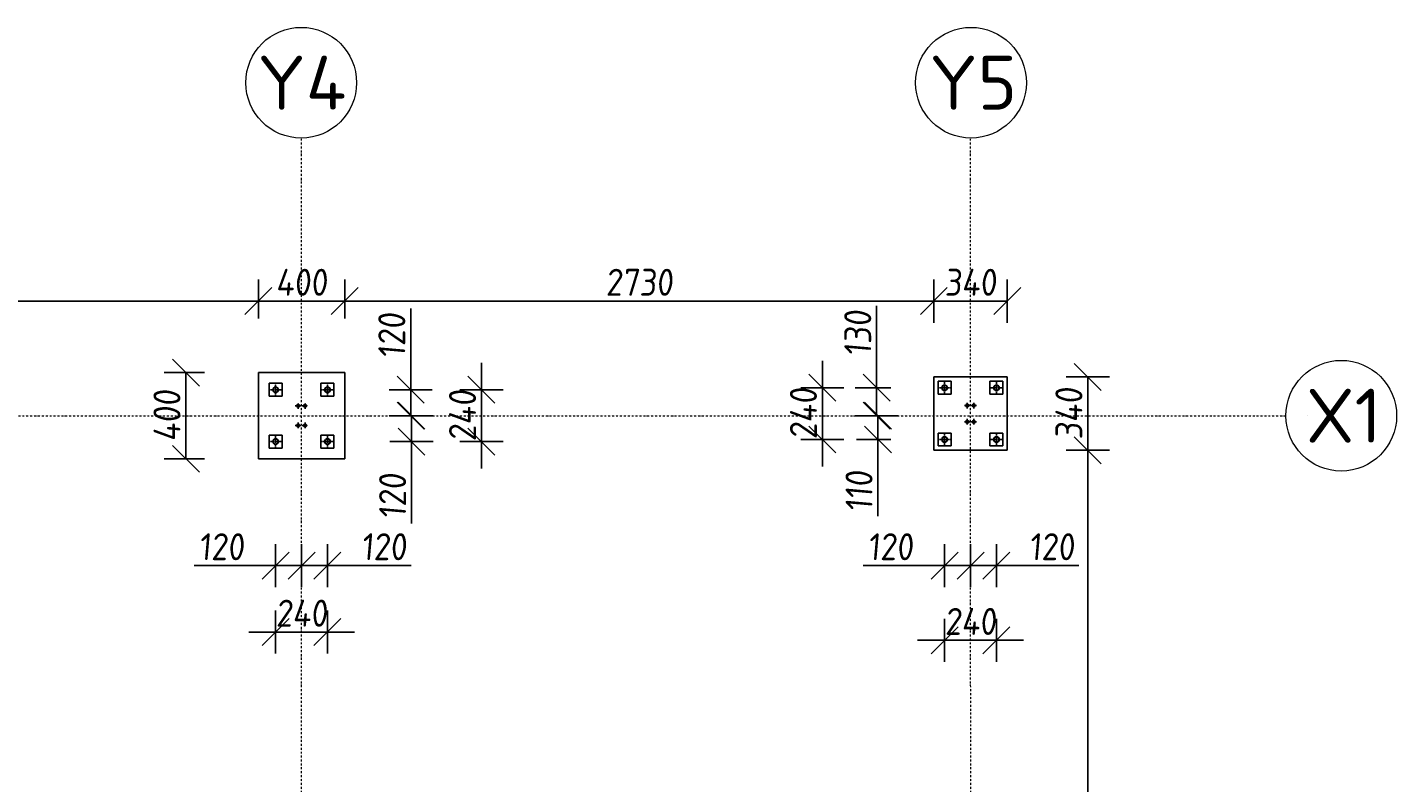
# Model space of a CAD drawing. Header units: millimetres. Extents: x -466 to 16805, y 551 to 14310.
# Tile 9 of 9: x 10460 to 16805, y 9835 to 13336. Entities that reach past the tile are written whole.
import ezdxf

# ---------------------------------------------------------------- set-up
doc = ezdxf.new("R2010")
doc.units = ezdxf.units.MM
doc.linetypes.add('CENTER', pattern=[2, 1.25, -0.25, 0.25, -0.25])
doc.linetypes.add('Kropki i Kreski', pattern=[360, 180, -90, 0, -90])
doc.layers.add('Osie_Nr_pióra__101_Nr_pióra__7', color=3, linetype='Continuous', lineweight=18)
for name, color, linetype in [('Rbcs_EX_Osie', 7, 'Continuous'), ('Rbcs_EX_Profile', 7, 'Continuous'), ('Rbcs_EX_Siatki', 7, 'Continuous'), ('Rbcs_EX_Wymiary', 7, 'Continuous')]:
    doc.layers.add(name, color=color, linetype=linetype)
doc.styles.add('RBCS_dim', font='isocpeur.ttf', dxfattribs={"width": 0.9, "oblique": 5})
doc.styles.add('RBCS_opis1', font='isocpeur.ttf', dxfattribs={"oblique": 5, "height": 5})
doc.dimstyles.new('Copy of RBCS_STANDARD', dxfattribs={"dimtxt": 2.5, "dimasz": 2.5, "dimexe": 2, "dimexo": 5, "dimgap": 0.5, "dimtad": 1, "dimdec": 0, "dimtxsty": 'RBCS_dim', "dimblk": 'OBLIQUE', "dimcen": 2.5, "dimclrd": 3, "dimclre": 3, "dimclrt": 6, "dimadec": 0, "dimazin": 0, "dimtfac": 1, "dimtdec": 0, "dimtix": 1, "dimtmove": 0, "dimatfit": 3, "dimfxl": 2, "dimfxlon": 1, "dimarcsym": 0})

# ---------------------------------------------------------------- blocks, each defined once
blk = doc.blocks.new('_OBLIQUE')
at = {"color": 0, "linetype": 'ByBlock'}
blk.add_line((-0.5, -0.5), (0.5, 0.5), dxfattribs=at)
blk = doc.blocks.new('*D170')
at = {"layer": 'Defpoints', "color": 0, "lineweight": 25, "transparency": 16777216}
for p in [(11530.2, 12067.3), (8830.2, 11736.4), (11530.2, 11736.3)]:
    blk.add_point(p, dxfattribs=at)
at = {"layer": 'Rbcs_EX_Wymiary', "color": 3, "lineweight": -2, "transparency": 16777216}
for p, q in [((8830.2, 11986.4), (8830.2, 12167.3)), ((11530.2, 11986.3), (11530.2, 12167.3)), ((8830.2, 12067.3), (11530.2, 12067.3))]:
    blk.add_line(p, q, dxfattribs=at)
at = {"layer": 'Rbcs_EX_Wymiary', "color": 3, "lineweight": -2, "transparency": 16777216, "xscale": 125, "yscale": 125, "zscale": 125, "rotation": 180}
blk.add_blockref('_OBLIQUE', (8830.2, 12067.3), dxfattribs=at)
at = {"layer": 'Rbcs_EX_Wymiary', "color": 3, "lineweight": -2, "transparency": 16777216, "xscale": 125, "yscale": 125, "zscale": 125}
blk.add_blockref('_OBLIQUE', (11530.2, 12067.3), dxfattribs=at)
at = {"layer": 'Rbcs_EX_Wymiary', "color": 6, "transparency": 16777216, "insert": (10180.2, 12154.8), "char_height": 125, "attachment_point": 5, "style": 'RBCS_dim'}
blk.add_mtext('2700', dxfattribs=at)
blk = doc.blocks.new('*D171')
at = {"layer": 'Defpoints', "color": 0, "lineweight": 25, "transparency": 16777216}
for p in [(11930.2, 12067.3), (11530.2, 11736.3), (11930.2, 11736.3)]:
    blk.add_point(p, dxfattribs=at)
at = {"layer": 'Rbcs_EX_Wymiary', "color": 3, "lineweight": -2, "transparency": 16777216}
for p, q in [((11530.2, 11986.3), (11530.2, 12167.3)), ((11930.2, 11986.3), (11930.2, 12167.3)), ((11530.2, 12067.3), (11930.2, 12067.3))]:
    blk.add_line(p, q, dxfattribs=at)
at = {"layer": 'Rbcs_EX_Wymiary', "color": 3, "lineweight": -2, "transparency": 16777216, "xscale": 125, "yscale": 125, "zscale": 125, "rotation": 180}
blk.add_blockref('_OBLIQUE', (11530.2, 12067.3), dxfattribs=at)
at = {"layer": 'Rbcs_EX_Wymiary', "color": 3, "lineweight": -2, "transparency": 16777216, "xscale": 125, "yscale": 125, "zscale": 125}
blk.add_blockref('_OBLIQUE', (11930.2, 12067.3), dxfattribs=at)
at = {"layer": 'Rbcs_EX_Wymiary', "color": 6, "transparency": 16777216, "insert": (11730.2, 12154.8), "char_height": 125, "attachment_point": 5, "style": 'RBCS_dim'}
blk.add_mtext('400', dxfattribs=at)
blk = doc.blocks.new('*D172')
at = {"layer": 'Defpoints', "color": 0, "lineweight": 25, "transparency": 16777216}
for p in [(14660.2, 12067.3), (11930.2, 11736.3), (14660.2, 11715.9)]:
    blk.add_point(p, dxfattribs=at)
at = {"layer": 'Rbcs_EX_Wymiary', "color": 3, "lineweight": -2, "transparency": 16777216}
for p, q in [((11930.2, 11986.3), (11930.2, 12167.3)), ((14660.2, 11967.3), (14660.2, 12167.3)), ((11930.2, 12067.3), (14660.2, 12067.3))]:
    blk.add_line(p, q, dxfattribs=at)
at = {"layer": 'Rbcs_EX_Wymiary', "color": 3, "lineweight": -2, "transparency": 16777216, "xscale": 125, "yscale": 125, "zscale": 125, "rotation": 180}
blk.add_blockref('_OBLIQUE', (11930.2, 12067.3), dxfattribs=at)
at = {"layer": 'Rbcs_EX_Wymiary', "color": 3, "lineweight": -2, "transparency": 16777216, "xscale": 125, "yscale": 125, "zscale": 125}
blk.add_blockref('_OBLIQUE', (14660.2, 12067.3), dxfattribs=at)
at = {"layer": 'Rbcs_EX_Wymiary', "color": 6, "transparency": 16777216, "insert": (13295.2, 12154.8), "char_height": 125, "attachment_point": 5, "style": 'RBCS_dim'}
blk.add_mtext('2730', dxfattribs=at)
blk = doc.blocks.new('*D173')
at = {"layer": 'Defpoints', "color": 0, "lineweight": 25, "transparency": 16777216}
for p in [(15000.2, 12067.3), (14660.2, 11715.9), (15000.2, 11715.9)]:
    blk.add_point(p, dxfattribs=at)
at = {"layer": 'Rbcs_EX_Wymiary', "color": 3, "lineweight": -2, "transparency": 16777216}
for p, q in [((14660.2, 11967.3), (14660.2, 12167.3)), ((15000.2, 11967.3), (15000.2, 12167.3)), ((14660.2, 12067.3), (15000.2, 12067.3))]:
    blk.add_line(p, q, dxfattribs=at)
at = {"layer": 'Rbcs_EX_Wymiary', "color": 3, "lineweight": -2, "transparency": 16777216, "xscale": 125, "yscale": 125, "zscale": 125, "rotation": 180}
blk.add_blockref('_OBLIQUE', (14660.2, 12067.3), dxfattribs=at)
at = {"layer": 'Rbcs_EX_Wymiary', "color": 3, "lineweight": -2, "transparency": 16777216, "xscale": 125, "yscale": 125, "zscale": 125}
blk.add_blockref('_OBLIQUE', (15000.2, 12067.3), dxfattribs=at)
at = {"layer": 'Rbcs_EX_Wymiary', "color": 6, "transparency": 16777216, "insert": (14830.2, 12154.8), "char_height": 125, "attachment_point": 5, "style": 'RBCS_dim'}
blk.add_mtext('340', dxfattribs=at)
blk = doc.blocks.new('*D205')
at = {"layer": 'Defpoints', "color": 0, "lineweight": 25, "transparency": 16777216}
for p in [(11850.2, 11656.3), (11730.2, 11536.3), (12236, 11536.3)]:
    blk.add_point(p, dxfattribs=at)
at = {"layer": 'Rbcs_EX_Wymiary', "color": 3, "lineweight": -2, "transparency": 16777216}
for p, q in [((12236, 11656.3), (12236, 12033.5)), ((12136, 11656.3), (12336, 11656.3)), ((12236, 11536.3), (12236, 11656.3)), ((12136, 11536.3), (12336, 11536.3))]:
    blk.add_line(p, q, dxfattribs=at)
at = {"layer": 'Rbcs_EX_Wymiary', "color": 3, "lineweight": -2, "transparency": 16777216, "xscale": 125, "yscale": 125, "zscale": 125}
for p, rotation in [((12236, 11656.3), 90), ((12236, 11536.3), 270)]:
    blk.add_blockref('_OBLIQUE', p, dxfattribs=dict(at, rotation=rotation))
at = {"layer": 'Rbcs_EX_Wymiary', "color": 6, "transparency": 16777216, "insert": (12148.5, 11907.4), "char_height": 125, "attachment_point": 5, "rotation": 90, "style": 'RBCS_dim'}
blk.add_mtext('120', dxfattribs=at)
blk = doc.blocks.new('*D206')
at = {"layer": 'Defpoints', "color": 0, "lineweight": 25, "transparency": 16777216}
for p in [(11730.2, 11536.3), (11850.2, 11416.3), (12239.7, 11416.3)]:
    blk.add_point(p, dxfattribs=at)
at = {"layer": 'Rbcs_EX_Wymiary', "color": 3, "lineweight": -2, "transparency": 16777216}
for p, q in [((12139.7, 11536.3), (12339.7, 11536.3)), ((12239.7, 11536.3), (12239.7, 11416.3)), ((12139.7, 11416.3), (12339.7, 11416.3)), ((12239.7, 11036.8), (12239.7, 11416.3))]:
    blk.add_line(p, q, dxfattribs=at)
at = {"layer": 'Rbcs_EX_Wymiary', "color": 3, "lineweight": -2, "transparency": 16777216, "xscale": 125, "yscale": 125, "zscale": 125}
for p, rotation in [((12239.7, 11536.3), 90), ((12239.7, 11416.3), 270)]:
    blk.add_blockref('_OBLIQUE', p, dxfattribs=dict(at, rotation=rotation))
at = {"layer": 'Rbcs_EX_Wymiary', "color": 6, "transparency": 16777216, "insert": (12152.2, 11162.9), "char_height": 125, "attachment_point": 5, "rotation": 90, "style": 'RBCS_dim'}
blk.add_mtext('120', dxfattribs=at)
blk = doc.blocks.new('*D207')
at = {"layer": 'Defpoints', "color": 0, "lineweight": 25, "transparency": 16777216}
for p in [(11850.2, 11656.3), (11850.2, 11416.3), (12563.7, 11416.3)]:
    blk.add_point(p, dxfattribs=at)
at = {"layer": 'Rbcs_EX_Wymiary', "color": 3, "lineweight": -2, "transparency": 16777216}
for p, q in [((12563.7, 11656.3), (12563.7, 11781.3)), ((12463.7, 11656.3), (12663.7, 11656.3)), ((12563.7, 11656.3), (12563.7, 11416.3)), ((12463.7, 11416.3), (12663.7, 11416.3)), ((12563.7, 11416.3), (12563.7, 11291.3))]:
    blk.add_line(p, q, dxfattribs=at)
at = {"layer": 'Rbcs_EX_Wymiary', "color": 3, "lineweight": -2, "transparency": 16777216, "xscale": 125, "yscale": 125, "zscale": 125}
for p, rotation in [((12563.7, 11656.3), 270), ((12563.7, 11416.3), 90)]:
    blk.add_blockref('_OBLIQUE', p, dxfattribs=dict(at, rotation=rotation))
at = {"layer": 'Rbcs_EX_Wymiary', "color": 6, "transparency": 16777216, "insert": (12476.2, 11536.3), "char_height": 125, "attachment_point": 5, "rotation": 90, "style": 'RBCS_dim'}
blk.add_mtext('240', dxfattribs=at)
blk = doc.blocks.new('*D208')
at = {"layer": 'Defpoints', "color": 0, "lineweight": 25, "transparency": 16777216}
for p in [(11610.2, 11416.3), (11730.2, 11336.3), (11730.2, 10841.3)]:
    blk.add_point(p, dxfattribs=at)
at = {"layer": 'Rbcs_EX_Wymiary', "color": 3, "lineweight": -2, "transparency": 16777216}
for p, q in [((11610.2, 10941.3), (11610.2, 10741.3)), ((11730.2, 10941.3), (11730.2, 10741.3)), ((11610.2, 10841.3), (11233, 10841.3)), ((11730.2, 10841.3), (11610.2, 10841.3))]:
    blk.add_line(p, q, dxfattribs=at)
at = {"layer": 'Rbcs_EX_Wymiary', "color": 3, "lineweight": -2, "transparency": 16777216, "xscale": 125, "yscale": 125, "zscale": 125, "rotation": 180}
blk.add_blockref('_OBLIQUE', (11610.2, 10841.3), dxfattribs=at)
at = {"layer": 'Rbcs_EX_Wymiary', "color": 3, "lineweight": -2, "transparency": 16777216, "xscale": 125, "yscale": 125, "zscale": 125}
blk.add_blockref('_OBLIQUE', (11730.2, 10841.3), dxfattribs=at)
at = {"layer": 'Rbcs_EX_Wymiary', "color": 6, "transparency": 16777216, "insert": (11359.1, 10928.8), "char_height": 125, "attachment_point": 5, "style": 'RBCS_dim'}
blk.add_mtext('120', dxfattribs=at)
blk = doc.blocks.new('*D209')
at = {"layer": 'Defpoints', "color": 0, "lineweight": 25, "transparency": 16777216}
for p in [(11850.2, 11416.3), (11730.2, 11336.3), (11850.2, 10841.3)]:
    blk.add_point(p, dxfattribs=at)
at = {"layer": 'Rbcs_EX_Wymiary', "color": 3, "lineweight": -2, "transparency": 16777216}
for p, q in [((11730.2, 10941.3), (11730.2, 10741.3)), ((11850.2, 10941.3), (11850.2, 10741.3)), ((11730.2, 10841.3), (11850.2, 10841.3)), ((12237.7, 10841.3), (11850.2, 10841.3))]:
    blk.add_line(p, q, dxfattribs=at)
at = {"layer": 'Rbcs_EX_Wymiary', "color": 3, "lineweight": -2, "transparency": 16777216, "xscale": 125, "yscale": 125, "zscale": 125, "rotation": 180}
blk.add_blockref('_OBLIQUE', (11730.2, 10841.3), dxfattribs=at)
at = {"layer": 'Rbcs_EX_Wymiary', "color": 3, "lineweight": -2, "transparency": 16777216, "xscale": 125, "yscale": 125, "zscale": 125}
blk.add_blockref('_OBLIQUE', (11850.2, 10841.3), dxfattribs=at)
at = {"layer": 'Rbcs_EX_Wymiary', "color": 6, "transparency": 16777216, "insert": (12111.6, 10928.8), "char_height": 125, "attachment_point": 5, "style": 'RBCS_dim'}
blk.add_mtext('120', dxfattribs=at)
blk = doc.blocks.new('*D210')
at = {"layer": 'Defpoints', "color": 0, "lineweight": 25, "transparency": 16777216}
for p in [(11610.2, 11416.3), (11850.2, 11416.3), (11850.2, 10533.2)]:
    blk.add_point(p, dxfattribs=at)
at = {"layer": 'Rbcs_EX_Wymiary', "color": 3, "lineweight": -2, "transparency": 16777216}
for p, q in [((11610.2, 10633.2), (11610.2, 10433.2)), ((11850.2, 10633.2), (11850.2, 10433.2)), ((11610.2, 10533.2), (11485.2, 10533.2)), ((11610.2, 10533.2), (11850.2, 10533.2)), ((11850.2, 10533.2), (11975.2, 10533.2))]:
    blk.add_line(p, q, dxfattribs=at)
at = {"layer": 'Rbcs_EX_Wymiary', "color": 3, "lineweight": -2, "transparency": 16777216, "xscale": 125, "yscale": 125, "zscale": 125}
blk.add_blockref('_OBLIQUE', (11610.2, 10533.2), dxfattribs=at)
at = {"layer": 'Rbcs_EX_Wymiary', "color": 3, "lineweight": -2, "transparency": 16777216, "xscale": 125, "yscale": 125, "zscale": 125, "rotation": 180}
blk.add_blockref('_OBLIQUE', (11850.2, 10533.2), dxfattribs=at)
at = {"layer": 'Rbcs_EX_Wymiary', "color": 6, "transparency": 16777216, "insert": (11730.2, 10620.7), "char_height": 125, "attachment_point": 5, "style": 'RBCS_dim'}
blk.add_mtext('240', dxfattribs=at)
blk = doc.blocks.new('*D211')
at = {"layer": 'Defpoints', "color": 0, "lineweight": 25, "transparency": 16777216}
for p in [(11530.2, 11736.3), (11194.1, 11336.3), (11530.2, 11336.3)]:
    blk.add_point(p, dxfattribs=at)
at = {"layer": 'Rbcs_EX_Wymiary', "color": 3, "lineweight": -2, "transparency": 16777216}
for p, q in [((11280.2, 11736.3), (11094.1, 11736.3)), ((11194.1, 11736.3), (11194.1, 11336.3)), ((11280.2, 11336.3), (11094.1, 11336.3))]:
    blk.add_line(p, q, dxfattribs=at)
at = {"layer": 'Rbcs_EX_Wymiary', "color": 3, "lineweight": -2, "transparency": 16777216, "xscale": 125, "yscale": 125, "zscale": 125}
for p, rotation in [((11194.1, 11736.3), 90), ((11194.1, 11336.3), 270)]:
    blk.add_blockref('_OBLIQUE', p, dxfattribs=dict(at, rotation=rotation))
at = {"layer": 'Rbcs_EX_Wymiary', "color": 6, "transparency": 16777216, "insert": (11106.6, 11536.3), "char_height": 125, "attachment_point": 5, "rotation": 90, "style": 'RBCS_dim'}
blk.add_mtext('400', dxfattribs=at)
blk = doc.blocks.new('*D151')
at = {"layer": 'Defpoints', "color": 0, "lineweight": 25, "transparency": 16777216}
for p in [(14710.2, 11665.9), (14395.2, 11536.3), (14830.5, 11536.3)]:
    blk.add_point(p, dxfattribs=at)
at = {"layer": 'Rbcs_EX_Wymiary', "color": 3, "lineweight": -2, "transparency": 16777216}
for p, q in [((14395.2, 11665.9), (14395.2, 12044.8)), ((14460.2, 11665.9), (14295.2, 11665.9)), ((14395.2, 11536.3), (14395.2, 11665.9)), ((14495.2, 11536.3), (14295.2, 11536.3))]:
    blk.add_line(p, q, dxfattribs=at)
at = {"layer": 'Rbcs_EX_Wymiary', "color": 3, "lineweight": -2, "transparency": 16777216, "xscale": 125, "yscale": 125, "zscale": 125}
for p, rotation in [((14395.2, 11665.9), 90), ((14395.2, 11536.3), 270)]:
    blk.add_blockref('_OBLIQUE', p, dxfattribs=dict(at, rotation=rotation))
at = {"layer": 'Rbcs_EX_Wymiary', "color": 6, "transparency": 16777216, "insert": (14307.7, 11918.7), "char_height": 125, "attachment_point": 5, "rotation": 90, "style": 'RBCS_dim'}
blk.add_mtext('130', dxfattribs=at)
blk = doc.blocks.new('*D152')
at = {"layer": 'Defpoints', "color": 0, "lineweight": 25, "transparency": 16777216}
for p in [(14660.2, 11536.3), (14401.1, 11425.9), (14710.2, 11425.9)]:
    blk.add_point(p, dxfattribs=at)
at = {"layer": 'Rbcs_EX_Wymiary', "color": 3, "lineweight": -2, "transparency": 16777216}
for p, q in [((14410.2, 11536.3), (14301.1, 11536.3)), ((14401.1, 11536.3), (14401.1, 11425.9)), ((14460.2, 11425.9), (14301.1, 11425.9)), ((14401.1, 11425.9), (14401.1, 11071.2))]:
    blk.add_line(p, q, dxfattribs=at)
at = {"layer": 'Rbcs_EX_Wymiary', "color": 3, "lineweight": -2, "transparency": 16777216, "xscale": 125, "yscale": 125, "zscale": 125}
for p, rotation in [((14401.1, 11536.3), 90), ((14401.1, 11425.9), 270)]:
    blk.add_blockref('_OBLIQUE', p, dxfattribs=dict(at, rotation=rotation))
at = {"layer": 'Rbcs_EX_Wymiary', "color": 6, "transparency": 16777216, "insert": (14313.6, 11186), "char_height": 125, "attachment_point": 5, "rotation": 90, "style": 'RBCS_dim'}
blk.add_mtext('110', dxfattribs=at)
blk = doc.blocks.new('*D153')
at = {"layer": 'Defpoints', "color": 0, "lineweight": 25, "transparency": 16777216}
for p in [(14710.2, 11665.9), (14143.5, 11425.9), (14710.2, 11425.9)]:
    blk.add_point(p, dxfattribs=at)
at = {"layer": 'Rbcs_EX_Wymiary', "color": 3, "lineweight": -2, "transparency": 16777216}
for p, q in [((14143.5, 11665.9), (14143.5, 11790.9)), ((14243.5, 11665.9), (14043.5, 11665.9)), ((14143.5, 11665.9), (14143.5, 11425.9)), ((14243.5, 11425.9), (14043.5, 11425.9)), ((14143.5, 11425.9), (14143.5, 11300.9))]:
    blk.add_line(p, q, dxfattribs=at)
at = {"layer": 'Rbcs_EX_Wymiary', "color": 3, "lineweight": -2, "transparency": 16777216, "xscale": 125, "yscale": 125, "zscale": 125}
for p, rotation in [((14143.5, 11665.9), 270), ((14143.5, 11425.9), 90)]:
    blk.add_blockref('_OBLIQUE', p, dxfattribs=dict(at, rotation=rotation))
at = {"layer": 'Rbcs_EX_Wymiary', "color": 6, "transparency": 16777216, "insert": (14056, 11545.9), "char_height": 125, "attachment_point": 5, "rotation": 90, "style": 'RBCS_dim'}
blk.add_mtext('240', dxfattribs=at)
blk = doc.blocks.new('*D154')
at = {"layer": 'Defpoints', "color": 0, "lineweight": 25, "transparency": 16777216}
for p in [(15000.2, 11715.9), (15000.2, 11375.9), (15373.6, 11375.9)]:
    blk.add_point(p, dxfattribs=at)
at = {"layer": 'Rbcs_EX_Wymiary', "color": 3, "lineweight": -2, "transparency": 16777216}
for p, q in [((15273.6, 11715.9), (15473.6, 11715.9)), ((15373.6, 11715.9), (15373.6, 11375.9)), ((15273.6, 11375.9), (15473.6, 11375.9))]:
    blk.add_line(p, q, dxfattribs=at)
at = {"layer": 'Rbcs_EX_Wymiary', "color": 3, "lineweight": -2, "transparency": 16777216, "xscale": 125, "yscale": 125, "zscale": 125}
for p, rotation in [((15373.6, 11715.9), 90), ((15373.6, 11375.9), 270)]:
    blk.add_blockref('_OBLIQUE', p, dxfattribs=dict(at, rotation=rotation))
at = {"layer": 'Rbcs_EX_Wymiary', "color": 6, "transparency": 16777216, "insert": (15286.1, 11545.9), "char_height": 125, "attachment_point": 5, "rotation": 90, "style": 'RBCS_dim'}
blk.add_mtext('340', dxfattribs=at)
blk = doc.blocks.new('*D155')
at = {"layer": 'Defpoints', "color": 0, "lineweight": 25, "transparency": 16777216}
for p in [(15000.2, 11375.9), (15003.2, 7272.3), (15373.6, 7272.3)]:
    blk.add_point(p, dxfattribs=at)
at = {"layer": 'Rbcs_EX_Wymiary', "color": 3, "lineweight": -2, "transparency": 16777216}
for p, q in [((15273.6, 11375.9), (15473.6, 11375.9)), ((15373.6, 11375.9), (15373.6, 7272.3)), ((15273.6, 7272.3), (15473.6, 7272.3))]:
    blk.add_line(p, q, dxfattribs=at)
at = {"layer": 'Rbcs_EX_Wymiary', "color": 3, "lineweight": -2, "transparency": 16777216, "xscale": 125, "yscale": 125, "zscale": 125}
for p, rotation in [((15373.6, 11375.9), 90), ((15373.6, 7272.3), 270)]:
    blk.add_blockref('_OBLIQUE', p, dxfattribs=dict(at, rotation=rotation))
at = {"layer": 'Rbcs_EX_Wymiary', "color": 6, "transparency": 16777216, "insert": (15286.1, 9324.1), "char_height": 125, "attachment_point": 5, "rotation": 90, "style": 'RBCS_dim'}
blk.add_mtext('4104', dxfattribs=at)
blk = doc.blocks.new('*D144')
at = {"layer": 'Defpoints', "color": 0, "lineweight": 25, "transparency": 16777216}
for p in [(14710.2, 11425.8), (14830.2, 11375.8), (14830.2, 10841.3)]:
    blk.add_point(p, dxfattribs=at)
at = {"layer": 'Rbcs_EX_Wymiary', "color": 3, "lineweight": -2, "transparency": 16777216}
for p, q in [((14710.2, 10941.3), (14710.2, 10741.3)), ((14830.2, 10941.3), (14830.2, 10741.3)), ((14710.2, 10841.3), (14333, 10841.3)), ((14830.2, 10841.3), (14710.2, 10841.3))]:
    blk.add_line(p, q, dxfattribs=at)
at = {"layer": 'Rbcs_EX_Wymiary', "color": 3, "lineweight": -2, "transparency": 16777216, "xscale": 125, "yscale": 125, "zscale": 125, "rotation": 180}
blk.add_blockref('_OBLIQUE', (14710.2, 10841.3), dxfattribs=at)
at = {"layer": 'Rbcs_EX_Wymiary', "color": 3, "lineweight": -2, "transparency": 16777216, "xscale": 125, "yscale": 125, "zscale": 125}
blk.add_blockref('_OBLIQUE', (14830.2, 10841.3), dxfattribs=at)
at = {"layer": 'Rbcs_EX_Wymiary', "color": 6, "transparency": 16777216, "insert": (14459.1, 10928.8), "char_height": 125, "attachment_point": 5, "style": 'RBCS_dim'}
blk.add_mtext('120', dxfattribs=at)
blk = doc.blocks.new('*D145')
at = {"layer": 'Defpoints', "color": 0, "lineweight": 25, "transparency": 16777216}
for p in [(14950.2, 11425.8), (14830.2, 11375.8), (14950.2, 10841.3)]:
    blk.add_point(p, dxfattribs=at)
at = {"layer": 'Rbcs_EX_Wymiary', "color": 3, "lineweight": -2, "transparency": 16777216}
for p, q in [((14830.2, 10941.3), (14830.2, 10741.3)), ((14950.2, 10941.3), (14950.2, 10741.3)), ((14830.2, 10841.3), (14950.2, 10841.3)), ((15332.5, 10841.3), (14950.2, 10841.3))]:
    blk.add_line(p, q, dxfattribs=at)
at = {"layer": 'Rbcs_EX_Wymiary', "color": 3, "lineweight": -2, "transparency": 16777216, "xscale": 125, "yscale": 125, "zscale": 125, "rotation": 180}
blk.add_blockref('_OBLIQUE', (14830.2, 10841.3), dxfattribs=at)
at = {"layer": 'Rbcs_EX_Wymiary', "color": 3, "lineweight": -2, "transparency": 16777216, "xscale": 125, "yscale": 125, "zscale": 125}
blk.add_blockref('_OBLIQUE', (14950.2, 10841.3), dxfattribs=at)
at = {"layer": 'Rbcs_EX_Wymiary', "color": 6, "transparency": 16777216, "insert": (15206.4, 10928.8), "char_height": 125, "attachment_point": 5, "style": 'RBCS_dim'}
blk.add_mtext('120', dxfattribs=at)
blk = doc.blocks.new('*D146')
at = {"layer": 'Defpoints', "color": 0, "lineweight": 25, "transparency": 16777216}
for p in [(14710.2, 11425.8), (14950.2, 11425.8), (14950.2, 10495)]:
    blk.add_point(p, dxfattribs=at)
at = {"layer": 'Rbcs_EX_Wymiary', "color": 3, "lineweight": -2, "transparency": 16777216}
for p, q in [((14710.2, 10595), (14710.2, 10395)), ((14950.2, 10595), (14950.2, 10395)), ((14710.2, 10495), (14585.2, 10495)), ((14710.2, 10495), (14950.2, 10495)), ((14950.2, 10495), (15075.2, 10495))]:
    blk.add_line(p, q, dxfattribs=at)
at = {"layer": 'Rbcs_EX_Wymiary', "color": 3, "lineweight": -2, "transparency": 16777216, "xscale": 125, "yscale": 125, "zscale": 125}
blk.add_blockref('_OBLIQUE', (14710.2, 10495), dxfattribs=at)
at = {"layer": 'Rbcs_EX_Wymiary', "color": 3, "lineweight": -2, "transparency": 16777216, "xscale": 125, "yscale": 125, "zscale": 125, "rotation": 180}
blk.add_blockref('_OBLIQUE', (14950.2, 10495), dxfattribs=at)
at = {"layer": 'Rbcs_EX_Wymiary', "color": 6, "transparency": 16777216, "insert": (14830.2, 10582.5), "char_height": 125, "attachment_point": 5, "style": 'RBCS_dim'}
blk.add_mtext('240', dxfattribs=at)

msp = doc.modelspace()

# ---------------------------------------------------------------- linework, layer by layer
at = {"layer": 'Osie_Nr_pióra__101_Nr_pióra__7', "linetype": 'Kropki i Kreski', "ltscale": 0.05}
for p, q in [((11730.3, 1064.5), (11730.2, 12823.5)), ((14833.2, 1064.5), (14830.2, 12823.5)), ((47, 11536.4), (16291.7, 11536.3))]:
    msp.add_line(p, q, dxfattribs=at)
at = {"layer": 'Osie_Nr_pióra__101_Nr_pióra__7', "linetype": 'Continuous'}
for p, q in [((16392.2, 11536.3), (16392.2, 11536.3)), ((16392.2, 11536.3), (16392.2, 11536.3)), ((16804.6, 11536.3), (16804.7, 11536.3)), ((16804.6, 11536.3), (16804.7, 11536.3))]:
    msp.add_line(p, q, dxfattribs=at)
at = {"layer": 'Rbcs_EX_Osie', "color": 5, "linetype": 'CENTER'}
for p, q in [((11610.2, 11630.3), (11610.2, 11682.3)), ((11850.2, 11630.3), (11850.2, 11682.3)), ((14710.2, 11639.8), (14710.2, 11691.8)), ((14950.2, 11639.8), (14950.2, 11691.8)), ((11584.2, 11656.3), (11636.2, 11656.3)), ((11824.2, 11656.3), (11876.2, 11656.3)), ((14684.2, 11665.8), (14736.2, 11665.8)), ((14924.2, 11665.8), (14976.2, 11665.8)), ((11701.2, 11581.3), (11727.2, 11581.3)), ((11714.2, 11568.3), (11714.2, 11594.3)), ((11733.2, 11581.3), (11759.2, 11581.3)), ((11746.2, 11568.3), (11746.2, 11594.3)), ((14802.2, 11583.3), (14828.2, 11583.3)), ((14815.2, 11570.3), (14815.2, 11596.3)), ((14832.2, 11583.3), (14858.2, 11583.3)), ((14845.2, 11570.3), (14845.2, 11596.3)), ((11701.2, 11491.3), (11727.2, 11491.3)), ((11714.2, 11478.3), (11714.2, 11504.3)), ((11733.2, 11491.3), (11759.2, 11491.3)), ((11746.2, 11478.3), (11746.2, 11504.3)), ((14802.2, 11508.3), (14828.2, 11508.3)), ((14815.2, 11495.3), (14815.2, 11521.3)), ((14832.2, 11508.3), (14858.2, 11508.3)), ((14845.2, 11495.3), (14845.2, 11521.3)), ((11610.2, 11390.3), (11610.2, 11442.3)), ((11850.2, 11390.3), (11850.2, 11442.3)), ((14684.2, 11425.8), (14736.2, 11425.8)), ((14710.2, 11399.8), (14710.2, 11451.8)), ((14924.2, 11425.8), (14976.2, 11425.8)), ((14950.2, 11399.8), (14950.2, 11451.8)), ((11584.2, 11416.3), (11636.2, 11416.3)), ((11824.2, 11416.3), (11876.2, 11416.3))]:
    msp.add_line(p, q, dxfattribs=at)
at = {"layer": 'Rbcs_EX_Profile'}
for p, q in [((11530.2, 11736.3), (11530.2, 11336.3)), ((11930.2, 11736.3), (11530.2, 11736.3)), ((11580.2, 11686.3), (11580.2, 11626.3)), ((11640.2, 11686.3), (11580.2, 11686.3)), ((11640.2, 11626.3), (11640.2, 11686.3)), ((11820.2, 11686.3), (11820.2, 11626.3)), ((11880.2, 11686.3), (11820.2, 11686.3)), ((11880.2, 11626.3), (11880.2, 11686.3)), ((11930.2, 11336.3), (11930.2, 11736.3)), ((15000.2, 11715.8), (14660.2, 11715.8)), ((14660.2, 11715.8), (14660.2, 11375.8)), ((14740.2, 11695.8), (14680.2, 11695.8)), ((14680.2, 11695.8), (14680.2, 11635.8)), ((14705.6, 11676.9), (14701.7, 11674.3)), ((14705.6, 11676.7), (14701.7, 11674.1)), ((14710.2, 11677.8), (14705.6, 11676.9)), ((14710.2, 11677.6), (14705.6, 11676.7)), ((14714.8, 11676.9), (14710.2, 11677.8)), ((14714.8, 11676.7), (14710.2, 11677.6)), ((14718.7, 11674.3), (14714.8, 11676.9)), ((14718.7, 11674.1), (14714.8, 11676.7)), ((14740.2, 11635.8), (14740.2, 11695.8)), ((14980.2, 11695.8), (14920.2, 11695.8)), ((14920.2, 11695.8), (14920.2, 11635.8)), ((14945.6, 11676.9), (14941.7, 11674.3)), ((14945.6, 11676.7), (14941.7, 11674.1)), ((14950.2, 11677.8), (14945.6, 11676.9)), ((14950.2, 11677.6), (14945.6, 11676.7)), ((14954.8, 11676.9), (14950.2, 11677.8)), ((14954.8, 11676.7), (14950.2, 11677.6)), ((14958.7, 11674.3), (14954.8, 11676.9)), ((14958.7, 11674.1), (14954.8, 11676.7)), ((14980.2, 11635.8), (14980.2, 11695.8)), ((15000.2, 11375.8), (15000.2, 11715.8)), ((11580.2, 11626.3), (11640.2, 11626.3)), ((11599.1, 11661.2), (11598.2, 11656.6)), ((11599.1, 11660.9), (11598.2, 11656.3)), ((11598.2, 11656.6), (11598.2, 11651.4)), ((11598.2, 11656.3), (11599.1, 11651.8)), ((11601.7, 11665.1), (11599.1, 11661.2)), ((11601.7, 11664.8), (11599.1, 11660.9)), ((11599.1, 11651.8), (11601.7, 11647.9)), ((11605.6, 11667.7), (11601.7, 11665.1)), ((11605.6, 11667.4), (11601.7, 11664.8)), ((11601.7, 11647.9), (11605.6, 11645.3)), ((11610.2, 11668.6), (11605.6, 11667.7)), ((11610.2, 11668.3), (11605.6, 11667.4)), ((11605.6, 11645.3), (11610.2, 11644.3)), ((11614.8, 11667.7), (11610.2, 11668.6)), ((11614.8, 11667.4), (11610.2, 11668.3)), ((11610.2, 11644.3), (11614.8, 11645.3)), ((11618.7, 11665.1), (11614.8, 11667.7)), ((11618.7, 11664.8), (11614.8, 11667.4)), ((11614.8, 11645.3), (11618.7, 11647.9)), ((11621.3, 11661.2), (11618.7, 11665.1)), ((11621.3, 11660.9), (11618.7, 11664.8)), ((11618.7, 11647.9), (11621.3, 11651.8)), ((11622.2, 11656.6), (11621.3, 11661.2)), ((11622.2, 11656.3), (11621.3, 11660.9)), ((11621.3, 11651.8), (11622.2, 11656.3)), ((11622.2, 11651.4), (11622.2, 11656.6)), ((11820.2, 11626.3), (11880.2, 11626.3)), ((11839.1, 11661.2), (11838.2, 11656.6)), ((11839.1, 11660.9), (11838.2, 11656.3)), ((11838.2, 11656.6), (11838.2, 11651.4)), ((11838.2, 11656.3), (11839.1, 11651.8)), ((11841.7, 11665.1), (11839.1, 11661.2)), ((11841.7, 11664.8), (11839.1, 11660.9)), ((11839.1, 11651.8), (11841.7, 11647.9)), ((11845.6, 11667.7), (11841.7, 11665.1)), ((11845.6, 11667.4), (11841.7, 11664.8)), ((11841.7, 11647.9), (11845.6, 11645.3)), ((11850.2, 11668.6), (11845.6, 11667.7)), ((11850.2, 11668.3), (11845.6, 11667.4)), ((11845.6, 11645.3), (11850.2, 11644.3)), ((11854.8, 11667.7), (11850.2, 11668.6)), ((11854.8, 11667.4), (11850.2, 11668.3)), ((11850.2, 11644.3), (11854.8, 11645.3)), ((11858.7, 11665.1), (11854.8, 11667.7)), ((11858.7, 11664.8), (11854.8, 11667.4)), ((11854.8, 11645.3), (11858.7, 11647.9)), ((11861.3, 11661.2), (11858.7, 11665.1)), ((11861.3, 11660.9), (11858.7, 11664.8)), ((11858.7, 11647.9), (11861.3, 11651.8)), ((11862.2, 11656.6), (11861.3, 11661.2)), ((11862.2, 11656.3), (11861.3, 11660.9)), ((11861.3, 11651.8), (11862.2, 11656.3)), ((11862.2, 11651.4), (11862.2, 11656.6)), ((14680.2, 11635.8), (14740.2, 11635.8)), ((14699.1, 11670.4), (14698.2, 11665.8)), ((14699.1, 11670.2), (14698.2, 11665.6)), ((14698.2, 11665.8), (14698.2, 11660.8)), ((14698.2, 11665.6), (14699.1, 11661)), ((14701.7, 11674.3), (14699.1, 11670.4)), ((14701.7, 11674.1), (14699.1, 11670.2)), ((14699.1, 11661), (14701.7, 11657.1)), ((14701.7, 11657.1), (14705.6, 11654.5)), ((14705.6, 11654.5), (14710.2, 11653.6)), ((14710.2, 11653.6), (14714.8, 11654.5)), ((14714.8, 11654.5), (14718.7, 11657.1)), ((14721.3, 11670.4), (14718.7, 11674.3)), ((14721.3, 11670.2), (14718.7, 11674.1)), ((14718.7, 11657.1), (14721.3, 11661)), ((14722.2, 11665.8), (14721.3, 11670.4)), ((14722.2, 11665.6), (14721.3, 11670.2)), ((14721.3, 11661), (14722.2, 11665.6)), ((14722.2, 11660.8), (14722.2, 11665.8)), ((14920.2, 11635.8), (14980.2, 11635.8)), ((14939.1, 11670.4), (14938.2, 11665.8)), ((14939.1, 11670.2), (14938.2, 11665.6)), ((14938.2, 11665.8), (14938.2, 11660.8)), ((14938.2, 11665.6), (14939.1, 11661)), ((14941.7, 11674.3), (14939.1, 11670.4)), ((14941.7, 11674.1), (14939.1, 11670.2)), ((14939.1, 11661), (14941.7, 11657.1)), ((14941.7, 11657.1), (14945.6, 11654.5)), ((14945.6, 11654.5), (14950.2, 11653.6)), ((14950.2, 11653.6), (14954.8, 11654.5)), ((14954.8, 11654.5), (14958.7, 11657.1)), ((14961.3, 11670.4), (14958.7, 11674.3)), ((14961.3, 11670.2), (14958.7, 11674.1)), ((14958.7, 11657.1), (14961.3, 11661)), ((14962.2, 11665.8), (14961.3, 11670.4)), ((14962.2, 11665.6), (14961.3, 11670.2)), ((14961.3, 11661), (14962.2, 11665.6)), ((14962.2, 11660.8), (14962.2, 11665.8)), ((11580.2, 11446.3), (11580.2, 11386.3)), ((11640.2, 11446.3), (11580.2, 11446.3)), ((11599.1, 11421.4), (11598.2, 11416.8)), ((11598.2, 11421.3), (11598.2, 11416.6)), ((11601.7, 11425.3), (11599.1, 11421.4)), ((11605.6, 11427.9), (11601.7, 11425.3)), ((11610.2, 11428.8), (11605.6, 11427.9)), ((11614.8, 11427.9), (11610.2, 11428.8)), ((11618.7, 11425.3), (11614.8, 11427.9)), ((11621.3, 11421.4), (11618.7, 11425.3)), ((11622.2, 11416.8), (11621.3, 11421.4)), ((11622.2, 11416.6), (11622.2, 11421.3)), ((11640.2, 11386.3), (11640.2, 11446.3)), ((11820.2, 11446.3), (11820.2, 11386.3)), ((11880.2, 11446.3), (11820.2, 11446.3)), ((11839.1, 11421.4), (11838.2, 11416.8)), ((11838.2, 11421.3), (11838.2, 11416.6)), ((11841.7, 11425.3), (11839.1, 11421.4)), ((11845.6, 11427.9), (11841.7, 11425.3)), ((11850.2, 11428.8), (11845.6, 11427.9)), ((11854.8, 11427.9), (11850.2, 11428.8)), ((11858.7, 11425.3), (11854.8, 11427.9)), ((11861.3, 11421.4), (11858.7, 11425.3)), ((11862.2, 11416.8), (11861.3, 11421.4)), ((11862.2, 11416.6), (11862.2, 11421.3)), ((11880.2, 11386.3), (11880.2, 11446.3)), ((14740.2, 11455.8), (14680.2, 11455.8)), ((14680.2, 11455.8), (14680.2, 11395.8)), ((14698.2, 11430.8), (14698.2, 11425.8)), ((14699.1, 11430.7), (14698.2, 11426.1)), ((14698.2, 11426.1), (14699.1, 11421.5)), ((14699.1, 11421.5), (14698.2, 11426.1)), ((14698.2, 11425.8), (14699.1, 11421.2)), ((14701.7, 11434.6), (14699.1, 11430.7)), ((14699.1, 11421.5), (14701.7, 11417.6)), ((14699.1, 11421.2), (14701.7, 11417.4)), ((14705.6, 11437.2), (14701.7, 11434.6)), ((14710.2, 11438.1), (14705.6, 11437.2)), ((14714.8, 11437.2), (14710.2, 11438.1)), ((14718.7, 11434.6), (14714.8, 11437.2)), ((14721.3, 11430.7), (14718.7, 11434.6)), ((14718.7, 11417.6), (14721.3, 11421.5)), ((14718.7, 11417.4), (14721.3, 11421.2)), ((14722.2, 11426.1), (14721.3, 11430.7)), ((14721.3, 11421.5), (14722.2, 11426.1)), ((14721.3, 11421.2), (14722.2, 11425.8)), ((14722.2, 11425.8), (14722.2, 11430.8)), ((14740.2, 11395.8), (14740.2, 11455.8)), ((14980.2, 11455.8), (14920.2, 11455.8)), ((14920.2, 11455.8), (14920.2, 11395.8)), ((14938.2, 11430.8), (14938.2, 11425.8)), ((14939.1, 11430.7), (14938.2, 11426.1)), ((14938.2, 11426.1), (14939.1, 11421.5)), ((14939.1, 11421.5), (14938.2, 11426.1)), ((14938.2, 11425.8), (14939.1, 11421.2)), ((14941.7, 11434.6), (14939.1, 11430.7)), ((14939.1, 11421.5), (14941.7, 11417.6)), ((14941.7, 11417.6), (14939.1, 11421.5)), ((14939.1, 11421.2), (14941.7, 11417.4)), ((14945.6, 11437.2), (14941.7, 11434.6)), ((14950.2, 11438.1), (14945.6, 11437.2)), ((14954.8, 11437.2), (14950.2, 11438.1)), ((14958.7, 11434.6), (14954.8, 11437.2)), ((14961.3, 11430.7), (14958.7, 11434.6)), ((14958.7, 11417.6), (14961.3, 11421.5)), ((14958.7, 11417.4), (14961.3, 11421.2)), ((14962.2, 11426.1), (14961.3, 11430.7)), ((14961.3, 11421.5), (14962.2, 11426.1)), ((14961.3, 11421.2), (14962.2, 11425.8)), ((14962.2, 11425.8), (14962.2, 11430.8)), ((14980.2, 11395.8), (14980.2, 11455.8)), ((11580.2, 11386.3), (11640.2, 11386.3)), ((11598.2, 11416.8), (11599.1, 11412.2)), ((11598.2, 11416.6), (11599.1, 11412)), ((11599.1, 11412.2), (11601.7, 11408.3)), ((11599.1, 11412), (11601.7, 11408.1)), ((11601.7, 11408.3), (11605.6, 11405.7)), ((11601.7, 11408.1), (11605.6, 11405.5)), ((11605.6, 11405.7), (11610.2, 11404.8)), ((11605.6, 11405.5), (11610.2, 11404.6)), ((11610.2, 11404.8), (11614.8, 11405.7)), ((11610.2, 11404.6), (11614.8, 11405.5)), ((11614.8, 11405.7), (11618.7, 11408.3)), ((11614.8, 11405.5), (11618.7, 11408.1)), ((11618.7, 11408.3), (11621.3, 11412.2)), ((11618.7, 11408.1), (11621.3, 11412)), ((11621.3, 11412.2), (11622.2, 11416.8)), ((11622.2, 11416.8), (11621.3, 11412.2)), ((11621.3, 11412), (11622.2, 11416.6)), ((11820.2, 11386.3), (11880.2, 11386.3)), ((11838.2, 11416.8), (11839.1, 11412.2)), ((11838.2, 11416.6), (11839.1, 11412)), ((11839.1, 11412.2), (11841.7, 11408.3)), ((11839.1, 11412), (11841.7, 11408.1)), ((11841.7, 11408.3), (11845.6, 11405.7)), ((11841.7, 11408.1), (11845.6, 11405.5)), ((11845.6, 11405.7), (11850.2, 11404.8)), ((11845.6, 11405.5), (11850.2, 11404.6)), ((11850.2, 11404.8), (11854.8, 11405.7)), ((11850.2, 11404.6), (11854.8, 11405.5)), ((11854.8, 11405.7), (11858.7, 11408.3)), ((11854.8, 11405.5), (11858.7, 11408.1)), ((11858.7, 11408.3), (11861.3, 11412.2)), ((11858.7, 11408.1), (11861.3, 11412)), ((11862.2, 11416.8), (11861.3, 11412.2)), ((11861.3, 11412.2), (11862.2, 11416.8)), ((11861.3, 11412), (11862.2, 11416.6)), ((14660.2, 11375.8), (15000.2, 11375.8)), ((14680.2, 11395.8), (14740.2, 11395.8)), ((14701.7, 11417.6), (14705.6, 11415)), ((14701.7, 11417.4), (14705.6, 11414.8)), ((14705.6, 11415), (14710.2, 11414.1)), ((14705.6, 11414.8), (14710.2, 11413.8)), ((14710.2, 11414.1), (14714.8, 11415)), ((14710.2, 11413.8), (14714.8, 11414.8)), ((14714.8, 11415), (14718.7, 11417.6)), ((14714.8, 11414.8), (14718.7, 11417.4)), ((14920.2, 11395.8), (14980.2, 11395.8)), ((14941.7, 11417.6), (14945.6, 11415)), ((14941.7, 11417.4), (14945.6, 11414.8)), ((14945.6, 11415), (14950.2, 11414.1)), ((14945.6, 11414.8), (14950.2, 11413.8)), ((14950.2, 11414.1), (14954.8, 11415)), ((14950.2, 11413.8), (14954.8, 11414.8)), ((14954.8, 11415), (14958.7, 11417.6)), ((14954.8, 11414.8), (14958.7, 11417.4)), ((11530.2, 11336.3), (11930.2, 11336.3))]:
    msp.add_line(p, q, dxfattribs=at)
for centre, radius in [((14710.2, 11665.8), 13), ((14950.2, 11665.8), 13), ((11610.2, 11656.3), 13), ((11850.2, 11656.3), 13), ((11714.2, 11581.3), 6.5), ((11746.2, 11581.3), 6.5), ((14815.2, 11583.3), 6.5), ((14845.2, 11583.3), 6.5), ((11714.2, 11491.3), 6.5), ((11746.2, 11491.3), 6.5), ((14815.2, 11508.3), 6.5), ((14845.2, 11508.3), 6.5), ((11610.2, 11416.3), 13), ((11850.2, 11416.3), 13), ((14710.2, 11425.8), 13), ((14950.2, 11425.8), 13)]:
    msp.add_circle(centre, radius, dxfattribs=at)
at = {"layer": 'Rbcs_EX_Siatki', "color": 3, "lineweight": 0}
for centre in [(11728.6, 13080), (14832.4, 13080), (16548.2, 11536.3)]:
    msp.add_circle(centre, 256.5, dxfattribs=at)

# ---------------------------------------------------------------- texts
at = {"layer": 'Rbcs_EX_Siatki', "color": 3, "style": 'RBCS_opis1'}
for s, p in [('Y4', (11525.2, 12955)), ('Y5', (14638.8, 12955)), ('X1', (16384.1, 11411.3))]:
    msp.add_text(s, height=250, dxfattribs=at).set_placement(p)

# ---------------------------------------------------------------- dimensions: what is measured, and where the dimension line sits
at = {"layer": 'Rbcs_EX_Wymiary'}
for base, p1, p2, picture, middle in [((11530.2, 12067.3), (8830.2, 11736.4), (11530.2, 11736.3), '*D170', (10180.2, 12154.8)), ((11930.2, 12067.3), (11530.2, 11736.3), (11930.2, 11736.3), '*D171', (11730.2, 12154.8)), ((14660.2, 12067.3), (11930.2, 11736.3), (14660.2, 11715.9), '*D172', (13295.2, 12154.8)), ((15000.2, 12067.3), (14660.2, 11715.9), (15000.2, 11715.9), '*D173', (14830.2, 12154.8)), ((14950.2, 10495), (14710.2, 11425.8), (14950.2, 11425.8), '*D146', (14830.2, 10582.5)), ((11850.2, 10533.2), (11610.2, 11416.3), (11850.2, 11416.3), '*D210', (11730.2, 10620.7))]:
    dim = msp.add_linear_dim(base=base, p1=p1, p2=p2, dimstyle='Copy of RBCS_STANDARD', dxfattribs=at)
    dim.commit()
    dim.dimension.update_dxf_attribs({"geometry": picture, "text_midpoint": middle})
for base, p1, p2, picture, middle in [((14395.2, 11536.3), (14710.2, 11665.9), (14830.5, 11536.3), '*D151', (14395.2, 11918.7)), ((12236, 11536.3), (11850.2, 11656.3), (11730.2, 11536.3), '*D205', (12236, 11907.4)), ((12239.7, 11416.3), (11730.2, 11536.3), (11850.2, 11416.3), '*D206', (12236, 11162.9)), ((14401.1, 11425.9), (14660.2, 11536.3), (14710.2, 11425.9), '*D152', (14401.1, 11186))]:
    dim = msp.add_linear_dim(base=base, p1=p1, p2=p2, angle=90, dimstyle='Copy of RBCS_STANDARD', dxfattribs=at)
    dim.commit()
    dim.dimension.update_dxf_attribs({"geometry": picture, "text_midpoint": middle, "dimtype": 160})
for base, p1, p2, picture, middle in [((11194.1, 11336.3), (11530.2, 11736.3), (11530.2, 11336.3), '*D211', (11106.6, 11536.3)), ((12563.7, 11416.3), (11850.2, 11656.3), (11850.2, 11416.3), '*D207', (12476.2, 11536.3)), ((14143.5, 11425.9), (14710.2, 11665.9), (14710.2, 11425.9), '*D153', (14056, 11545.9)), ((15373.6, 11375.9), (15000.2, 11715.9), (15000.2, 11375.9), '*D154', (15286.1, 11545.9)), ((15373.6, 7272.3), (15000.2, 11375.9), (15003.2, 7272.3), '*D155', (15286.1, 9324.1))]:
    dim = msp.add_linear_dim(base=base, p1=p1, p2=p2, angle=90, dimstyle='Copy of RBCS_STANDARD', dxfattribs=at)
    dim.commit()
    dim.dimension.update_dxf_attribs({"geometry": picture, "text_midpoint": middle})
for base, p1, p2, picture, middle in [((14830.2, 10841.3), (14710.2, 11425.8), (14830.2, 11375.8), '*D144', (14459.1, 10841.3)), ((14950.2, 10841.3), (14830.2, 11375.8), (14950.2, 11425.8), '*D145', (15206.4, 10842.6)), ((11730.2, 10841.3), (11610.2, 11416.3), (11730.2, 11336.3), '*D208', (11359.1, 10841.3)), ((11850.2, 10841.3), (11730.2, 11336.3), (11850.2, 11416.3), '*D209', (12111.6, 10836))]:
    dim = msp.add_linear_dim(base=base, p1=p1, p2=p2, dimstyle='Copy of RBCS_STANDARD', dxfattribs=at)
    dim.commit()
    dim.dimension.update_dxf_attribs({"geometry": picture, "text_midpoint": middle, "dimtype": 160})

doc.saveas('drawing.dxf')
